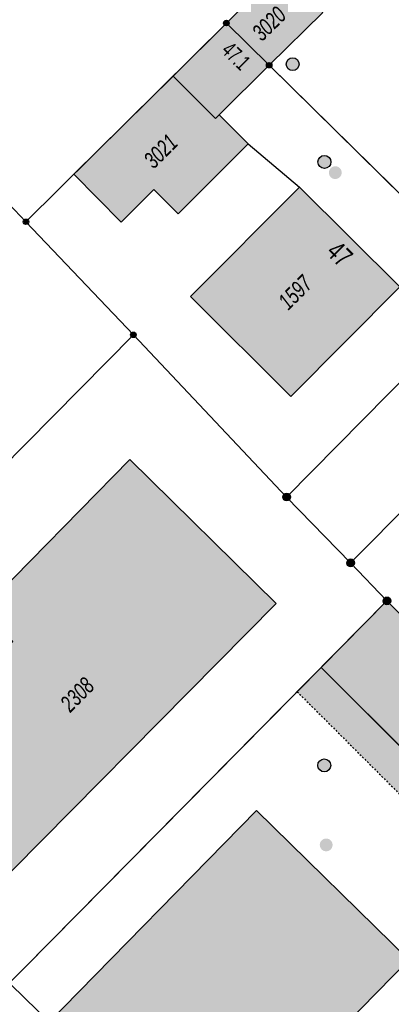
# Model space of a CAD drawing. Header units: metres. Extents: x 2695751 to 2696029, y 1260877 to 1261206.
# Tile 17 of 70: x 2695790 to 2695812, y 1260994 to 1261052. Entities that reach past the tile are written whole.
import ezdxf

# ---------------------------------------------------------------- set-up
doc = ezdxf.new("R2010")
doc.units = ezdxf.units.M
doc.header["$LTSCALE"] = 0.1
doc.linetypes.add('AUSGEZOGEN', pattern=[0])
doc.linetypes.add('VERDECKT2_S2', pattern=[0.36, 0.2, -0.16])
for name, color, linetype in [('Aménagement du territoire_Ligne de distance', 7, 'AUSGEZOGEN'), ('Limites de bien-fonds', 7, 'AUSGEZOGEN'), ('Mensuration officielle_Lignes (Couverture du sol)', 7, 'AUSGEZOGEN'), ('Mensuration officielle_Lignes (Objets divers)', 7, 'AUSGEZOGEN'), ("Mensuration officielle_N° d'assurance", 7, 'AUSGEZOGEN'), ('Mensuration officielle_N° de bâtiment', 7, 'AUSGEZOGEN'), ('Mensuration officielle_Surface (Objets divers)', 7, 'AUSGEZOGEN'), ('Mensuration officielle_Surfaces de bâtiments (Couverture du sol)', 7, 'AUSGEZOGEN'), ('Mensuration officielle_Surfaces de bâtiments (Objets divers)', 7, 'AUSGEZOGEN'), ('Points fixes EU', 255, 'AUSGEZOGEN'), ('Points fixes mensuration officielle', 255, 'AUSGEZOGEN')]:
    doc.layers.add(name, color=color, linetype=linetype)
doc.styles.add('ARIAL', font='arial.ttf')

msp = doc.modelspace()

# ---------------------------------------------------------------- hatches: boundary and pattern name
at = {"layer": 'Mensuration officielle_Surfaces de bâtiments (Couverture du sol)', "true_color": 0xd2d2d2, "transparency": 33554687}
for points in [[(2695802.39, 1261051.53), (2695804.898, 1261049.058), (2695808.034, 1261052.143), (2695805.503, 1261054.691)], [(2695804.898, 1261049.058), (2695802.39, 1261051.53), (2695799.262, 1261048.412), (2695793.446, 1261042.662), (2695796.221, 1261039.863), (2695798.132, 1261041.777), (2695799.569, 1261040.342), (2695803.673, 1261044.451), (2695801.968, 1261046.153)], [(2695812.563, 1261036.066), (2695806.671, 1261041.914), (2695800.276, 1261035.491), (2695806.169, 1261029.629)], [(2695779.962, 1261004.839), (2695786.255, 1260998.612), (2695786.44, 1260998.429), (2695805.308, 1261017.499), (2695796.722, 1261025.944), (2695787.973, 1261017.032), (2695789.873, 1261015.269), (2695779.77, 1261005.029)], [(2695823.788, 1260997.904), (2695824.78, 1260998.93), (2695827.249, 1261001.428), (2695827.63, 1261001.83), (2695811.8, 1261017.65), (2695807.945, 1261013.749)], [(2695812.419, 1260985.995), (2695807.461, 1260990.852), (2695813.089, 1260996.597), (2695804.154, 1261005.351), (2695791.867, 1260992.81), (2695805.758, 1260979.291)]]:
    msp.add_hatch(color=254, dxfattribs=at).paths.add_polyline_path(points)
at = {"layer": 'Mensuration officielle_Surfaces de bâtiments (Objets divers)', "true_color": 0xebebeb, "transparency": 33554687}
msp.add_hatch(color=7, dxfattribs=at).paths.add_polyline_path([(2695806.539, 1261012.325), (2695822.398, 1260996.466), (2695823.788, 1260997.904), (2695807.945, 1261013.749)])
at = {"layer": 'Points fixes EU', "transparency": 33554687}
for color, points in [(7, [(2695806.653, 1261049.12), (2695806.645, 1261049.195), (2695806.623, 1261049.268), (2695806.586, 1261049.334), (2695806.536, 1261049.391), (2695806.476, 1261049.438), (2695806.408, 1261049.471), (2695806.335, 1261049.49), (2695806.259, 1261049.494), (2695806.184, 1261049.483), (2695806.113, 1261049.456), (2695806.048, 1261049.416), (2695805.993, 1261049.364), (2695805.95, 1261049.302), (2695805.92, 1261049.232), (2695805.905, 1261049.158), (2695805.905, 1261049.082), (2695805.92, 1261049.007), (2695805.95, 1261048.938), (2695805.993, 1261048.875), (2695806.048, 1261048.823), (2695806.113, 1261048.783), (2695806.184, 1261048.757), (2695806.259, 1261048.745), (2695806.335, 1261048.749), (2695806.408, 1261048.768), (2695806.476, 1261048.801), (2695806.536, 1261048.848), (2695806.586, 1261048.905), (2695806.623, 1261048.972), (2695806.645, 1261049.044)]), (253, [(2695808.516, 1261043.388), (2695808.508, 1261043.464), (2695808.485, 1261043.537), (2695808.448, 1261043.604), (2695808.398, 1261043.663), (2695808.337, 1261043.71), (2695808.268, 1261043.743), (2695808.194, 1261043.763), (2695808.118, 1261043.766), (2695808.042, 1261043.755), (2695807.97, 1261043.728), (2695807.905, 1261043.688), (2695807.849, 1261043.635), (2695807.806, 1261043.572), (2695807.775, 1261043.501), (2695807.76, 1261043.426), (2695807.76, 1261043.35), (2695807.775, 1261043.275), (2695807.806, 1261043.204), (2695807.849, 1261043.141), (2695807.905, 1261043.088), (2695807.97, 1261043.048), (2695808.042, 1261043.021), (2695808.118, 1261043.01), (2695808.194, 1261043.013), (2695808.268, 1261043.033), (2695808.337, 1261043.066), (2695808.398, 1261043.113), (2695808.448, 1261043.172), (2695808.485, 1261043.239), (2695808.508, 1261043.312)]), (253, [(2695808.394, 1261007.735), (2695808.443, 1261007.794), (2695808.479, 1261007.862), (2695808.5, 1261007.936), (2695808.506, 1261008.012), (2695808.497, 1261008.088), (2695808.473, 1261008.161), (2695808.434, 1261008.227), (2695808.383, 1261008.284), (2695808.322, 1261008.33), (2695808.252, 1261008.362), (2695808.177, 1261008.38), (2695808.101, 1261008.382), (2695808.025, 1261008.369), (2695807.954, 1261008.341), (2695807.89, 1261008.299), (2695807.835, 1261008.245), (2695807.793, 1261008.182), (2695807.764, 1261008.111), (2695807.75, 1261008.035), (2695807.751, 1261007.959), (2695807.768, 1261007.884), (2695807.8, 1261007.814), (2695807.845, 1261007.752), (2695807.902, 1261007.7), (2695807.968, 1261007.661), (2695808.04, 1261007.636), (2695808.116, 1261007.626), (2695808.192, 1261007.631), (2695808.266, 1261007.652), (2695808.334, 1261007.687)])]:
    msp.add_hatch(color=color, dxfattribs=at).paths.add_polyline_path(points)
at = {"layer": 'Points fixes EU', "lineweight": 25, "transparency": 33554687}
for points in [[(2695809.149, 1261042.76), (2695809.141, 1261042.835), (2695809.119, 1261042.908), (2695809.082, 1261042.974), (2695809.032, 1261043.032), (2695808.972, 1261043.078), (2695808.904, 1261043.112), (2695808.831, 1261043.131), (2695808.755, 1261043.135), (2695808.68, 1261043.123), (2695808.609, 1261043.097), (2695808.544, 1261043.057), (2695808.489, 1261043.004), (2695808.446, 1261042.942), (2695808.416, 1261042.872), (2695808.401, 1261042.798), (2695808.401, 1261042.722), (2695808.416, 1261042.648), (2695808.446, 1261042.578), (2695808.489, 1261042.516), (2695808.544, 1261042.463), (2695808.609, 1261042.423), (2695808.68, 1261042.397), (2695808.755, 1261042.385), (2695808.831, 1261042.389), (2695808.904, 1261042.408), (2695808.972, 1261042.442), (2695809.032, 1261042.488), (2695809.082, 1261042.546), (2695809.119, 1261042.612), (2695809.141, 1261042.685)], [(2695808.505, 1261003.077), (2695808.553, 1261003.136), (2695808.588, 1261003.203), (2695808.609, 1261003.276), (2695808.615, 1261003.352), (2695808.605, 1261003.427), (2695808.581, 1261003.499), (2695808.542, 1261003.564), (2695808.491, 1261003.62), (2695808.43, 1261003.665), (2695808.361, 1261003.697), (2695808.287, 1261003.714), (2695808.211, 1261003.716), (2695808.137, 1261003.702), (2695808.066, 1261003.674), (2695808.003, 1261003.633), (2695807.949, 1261003.579), (2695807.908, 1261003.515), (2695807.879, 1261003.445), (2695807.866, 1261003.37), (2695807.868, 1261003.294), (2695807.885, 1261003.221), (2695807.917, 1261003.152), (2695807.962, 1261003.09), (2695808.018, 1261003.04), (2695808.084, 1261003.001), (2695808.155, 1261002.977), (2695808.231, 1261002.967), (2695808.306, 1261002.973), (2695808.379, 1261002.994), (2695808.447, 1261003.029)]]:
    msp.add_hatch(color=7, dxfattribs=at).paths.add_polyline_path(points)
at = {"layer": 'Points fixes mensuration officielle', "transparency": 33554687}
for points in [[(2695802.552, 1261051.53), (2695802.549, 1261051.563), (2695802.539, 1261051.594), (2695802.523, 1261051.623), (2695802.502, 1261051.648), (2695802.476, 1261051.668), (2695802.446, 1261051.682), (2695802.415, 1261051.691), (2695802.382, 1261051.692), (2695802.349, 1261051.687), (2695802.318, 1261051.676), (2695802.291, 1261051.659), (2695802.267, 1261051.636), (2695802.248, 1261051.609), (2695802.235, 1261051.579), (2695802.228, 1261051.546), (2695802.228, 1261051.514), (2695802.235, 1261051.481), (2695802.248, 1261051.451), (2695802.267, 1261051.424), (2695802.291, 1261051.401), (2695802.318, 1261051.384), (2695802.349, 1261051.373), (2695802.382, 1261051.368), (2695802.415, 1261051.369), (2695802.446, 1261051.378), (2695802.476, 1261051.392), (2695802.502, 1261051.412), (2695802.523, 1261051.437), (2695802.539, 1261051.466), (2695802.549, 1261051.497)], [(2695805.06, 1261049.058), (2695805.057, 1261049.091), (2695805.047, 1261049.122), (2695805.031, 1261049.151), (2695805.01, 1261049.176), (2695804.984, 1261049.196), (2695804.954, 1261049.21), (2695804.923, 1261049.219), (2695804.89, 1261049.22), (2695804.857, 1261049.215), (2695804.826, 1261049.204), (2695804.799, 1261049.187), (2695804.775, 1261049.164), (2695804.756, 1261049.137), (2695804.743, 1261049.107), (2695804.736, 1261049.074), (2695804.736, 1261049.042), (2695804.743, 1261049.009), (2695804.756, 1261048.979), (2695804.775, 1261048.952), (2695804.799, 1261048.929), (2695804.826, 1261048.912), (2695804.857, 1261048.901), (2695804.89, 1261048.896), (2695804.923, 1261048.897), (2695804.954, 1261048.906), (2695804.984, 1261048.92), (2695805.01, 1261048.94), (2695805.031, 1261048.965), (2695805.047, 1261048.994), (2695805.057, 1261049.025)], [(2695790.802, 1261039.88), (2695790.799, 1261039.913), (2695790.789, 1261039.944), (2695790.773, 1261039.973), (2695790.752, 1261039.998), (2695790.726, 1261040.018), (2695790.696, 1261040.032), (2695790.665, 1261040.041), (2695790.632, 1261040.042), (2695790.599, 1261040.037), (2695790.568, 1261040.026), (2695790.541, 1261040.009), (2695790.517, 1261039.986), (2695790.498, 1261039.959), (2695790.485, 1261039.929), (2695790.478, 1261039.896), (2695790.478, 1261039.864), (2695790.485, 1261039.831), (2695790.498, 1261039.801), (2695790.517, 1261039.774), (2695790.541, 1261039.751), (2695790.568, 1261039.734), (2695790.599, 1261039.723), (2695790.632, 1261039.718), (2695790.665, 1261039.719), (2695790.696, 1261039.728), (2695790.726, 1261039.742), (2695790.752, 1261039.762), (2695790.773, 1261039.787), (2695790.789, 1261039.816), (2695790.799, 1261039.847)], [(2695797.102, 1261033.25), (2695797.099, 1261033.283), (2695797.089, 1261033.314), (2695797.073, 1261033.343), (2695797.052, 1261033.368), (2695797.026, 1261033.388), (2695796.996, 1261033.402), (2695796.965, 1261033.411), (2695796.932, 1261033.412), (2695796.899, 1261033.407), (2695796.868, 1261033.396), (2695796.841, 1261033.379), (2695796.817, 1261033.356), (2695796.798, 1261033.329), (2695796.785, 1261033.299), (2695796.778, 1261033.266), (2695796.778, 1261033.234), (2695796.785, 1261033.201), (2695796.798, 1261033.171), (2695796.817, 1261033.144), (2695796.841, 1261033.121), (2695796.868, 1261033.104), (2695796.899, 1261033.093), (2695796.932, 1261033.088), (2695796.965, 1261033.089), (2695796.996, 1261033.098), (2695797.026, 1261033.112), (2695797.052, 1261033.132), (2695797.073, 1261033.157), (2695797.089, 1261033.186), (2695797.099, 1261033.217)], [(2695806.147, 1261023.74), (2695806.143, 1261023.786), (2695806.129, 1261023.83), (2695806.107, 1261023.87), (2695806.077, 1261023.905), (2695806.04, 1261023.933), (2695805.999, 1261023.953), (2695805.954, 1261023.965), (2695805.908, 1261023.967), (2695805.863, 1261023.96), (2695805.82, 1261023.944), (2695805.781, 1261023.92), (2695805.747, 1261023.888), (2695805.721, 1261023.85), (2695805.703, 1261023.808), (2695805.694, 1261023.763), (2695805.694, 1261023.717), (2695805.703, 1261023.672), (2695805.721, 1261023.63), (2695805.747, 1261023.592), (2695805.781, 1261023.56), (2695805.82, 1261023.536), (2695805.863, 1261023.52), (2695805.908, 1261023.513), (2695805.954, 1261023.515), (2695805.999, 1261023.527), (2695806.04, 1261023.547), (2695806.077, 1261023.575), (2695806.107, 1261023.61), (2695806.129, 1261023.65), (2695806.143, 1261023.694)], [(2695809.897, 1261019.88), (2695809.893, 1261019.926), (2695809.879, 1261019.97), (2695809.857, 1261020.01), (2695809.827, 1261020.045), (2695809.79, 1261020.073), (2695809.749, 1261020.093), (2695809.704, 1261020.105), (2695809.658, 1261020.107), (2695809.613, 1261020.1), (2695809.57, 1261020.084), (2695809.531, 1261020.06), (2695809.497, 1261020.028), (2695809.471, 1261019.99), (2695809.453, 1261019.948), (2695809.444, 1261019.903), (2695809.444, 1261019.857), (2695809.453, 1261019.812), (2695809.471, 1261019.77), (2695809.497, 1261019.732), (2695809.531, 1261019.7), (2695809.57, 1261019.676), (2695809.613, 1261019.66), (2695809.658, 1261019.653), (2695809.704, 1261019.655), (2695809.749, 1261019.667), (2695809.79, 1261019.687), (2695809.827, 1261019.715), (2695809.857, 1261019.75), (2695809.879, 1261019.79), (2695809.893, 1261019.834)], [(2695812.027, 1261017.65), (2695812.023, 1261017.696), (2695812.009, 1261017.74), (2695811.987, 1261017.78), (2695811.957, 1261017.815), (2695811.92, 1261017.843), (2695811.879, 1261017.863), (2695811.834, 1261017.875), (2695811.788, 1261017.877), (2695811.743, 1261017.87), (2695811.7, 1261017.854), (2695811.661, 1261017.83), (2695811.627, 1261017.798), (2695811.601, 1261017.76), (2695811.583, 1261017.718), (2695811.574, 1261017.673), (2695811.574, 1261017.627), (2695811.583, 1261017.582), (2695811.601, 1261017.54), (2695811.627, 1261017.502), (2695811.661, 1261017.47), (2695811.7, 1261017.446), (2695811.743, 1261017.43), (2695811.788, 1261017.423), (2695811.834, 1261017.425), (2695811.879, 1261017.437), (2695811.92, 1261017.457), (2695811.957, 1261017.485), (2695811.987, 1261017.52), (2695812.009, 1261017.56), (2695812.023, 1261017.604)]]:
    msp.add_hatch(color=7, dxfattribs=at).paths.add_polyline_path(points)

# ---------------------------------------------------------------- linework, layer by layer
at = {"layer": 'Aménagement du territoire_Ligne de distance', "color": 7, "linetype": 'AUSGEZOGEN', "transparency": 33554687}
msp.add_lwpolyline([(2695757, 1261027.08), (2695794.42, 1260990.6), (2695832.73, 1260953.25)], dxfattribs=at)
at = {"layer": 'Limites de bien-fonds', "color": 7, "linetype": 'AUSGEZOGEN', "transparency": 33554687}
for p, q in [((2695816.87, 1261066.11), (2695802.39, 1261051.53)), ((2695790.64, 1261039.88), (2695777.75, 1261053.36)), ((2695790.64, 1261039.88), (2695802.39, 1261051.53)), ((2695796.94, 1261033.25), (2695790.64, 1261039.88)), ((2695818.07, 1261036.08), (2695805.92, 1261023.74)), ((2695805.92, 1261023.74), (2695796.94, 1261033.25)), ((2695821.92, 1261032.24), (2695809.67, 1261019.88)), ((2695809.67, 1261019.88), (2695805.92, 1261023.74)), ((2695809.67, 1261019.88), (2695811.8, 1261017.65)), ((2695811.8, 1261017.65), (2695786.14, 1260991.68)), ((2695811.8, 1261017.65), (2695827.63, 1261001.83))]:
    msp.add_line(p, q, dxfattribs=at)
for points in [[(2695802.39, 1261051.53), (2695804.898, 1261049.058), (2695818.07, 1261036.08)], [(2695772.58, 1261004.9), (2695784.4, 1261016.87), (2695784.38, 1261020.55), (2695796.94, 1261033.25)]]:
    msp.add_lwpolyline(points, dxfattribs=at)
at = {"layer": 'Mensuration officielle_Lignes (Couverture du sol)', "color": 7, "linetype": 'AUSGEZOGEN', "transparency": 33554687}
for p, q in [((2695804.898, 1261049.058), (2695802.39, 1261051.53)), ((2695804.898, 1261049.058), (2695818.07, 1261036.08)), ((2695803.673, 1261044.451), (2695806.671, 1261041.914)), ((2695806.671, 1261041.914), (2695812.563, 1261036.066)), ((2695786.14, 1260991.68), (2695807.945, 1261013.749)), ((2695823.788, 1260997.904), (2695807.945, 1261013.749))]:
    msp.add_line(p, q, dxfattribs=at)
for points in [[(2695802.39, 1261051.53), (2695805.503, 1261054.691), (2695808.034, 1261052.143), (2695804.898, 1261049.058)], [(2695803.673, 1261044.451), (2695799.569, 1261040.342), (2695798.132, 1261041.777), (2695796.221, 1261039.863), (2695793.446, 1261042.662), (2695799.262, 1261048.412), (2695802.39, 1261051.53)], [(2695804.898, 1261049.058), (2695801.968, 1261046.153), (2695803.673, 1261044.451)], [(2695812.563, 1261036.066), (2695806.169, 1261029.629), (2695800.276, 1261035.491), (2695806.671, 1261041.914)], [(2695779.962, 1261004.839), (2695779.77, 1261005.029), (2695789.873, 1261015.269), (2695787.973, 1261017.032), (2695796.722, 1261025.944), (2695805.308, 1261017.499), (2695786.44, 1260998.429), (2695786.255, 1260998.612)], [(2695807.945, 1261013.749), (2695811.8, 1261017.65), (2695827.63, 1261001.83)]]:
    msp.add_lwpolyline(points, dxfattribs=at)
msp.add_lwpolyline([(2695812.419, 1260985.995), (2695805.758, 1260979.291), (2695791.867, 1260992.81), (2695804.154, 1261005.351), (2695813.089, 1260996.597), (2695807.461, 1260990.852), (2695812.419, 1260985.995)], close=True, dxfattribs=at)
at = {"layer": 'Mensuration officielle_Lignes (Objets divers)', "color": 7, "linetype": 'AUSGEZOGEN', "transparency": 33554687}
msp.add_lwpolyline([(2695801.968, 1261046.153), (2695801.751, 1261045.935), (2695799.262, 1261048.412)], dxfattribs=at)
at = {"layer": 'Mensuration officielle_Surface (Objets divers)', "color": 7, "linetype": 'VERDECKT2_S2', "transparency": 33554687}
msp.add_line((2695806.539, 1261012.325), (2695822.398, 1260996.466), dxfattribs=at)
at = {"layer": 'Mensuration officielle_Surface (Objets divers)', "color": 7, "linetype": 'AUSGEZOGEN', "transparency": 33554687}
msp.add_lwpolyline([(2695822.398, 1260996.466), (2695823.788, 1260997.904), (2695807.945, 1261013.749), (2695806.539, 1261012.325)], dxfattribs=at)
at = {"layer": 'Points fixes EU', "transparency": 33554687}
for centre, radius in [((2695806.278, 1261049.12), 0.375), ((2695808.137, 1261043.388), 0.379), ((2695808.128, 1261008.004), 0.379)]:
    msp.add_circle(centre, radius, dxfattribs=at)
at = {"layer": 'Points fixes mensuration officielle', "color": 7, "transparency": 33554687}
for centre, radius in [((2695802.39, 1261051.53), 0.162), ((2695804.898, 1261049.058), 0.162), ((2695790.64, 1261039.88), 0.162), ((2695796.94, 1261033.25), 0.162), ((2695805.92, 1261023.74), 0.227), ((2695809.67, 1261019.88), 0.227), ((2695811.8, 1261017.65), 0.227)]:
    msp.add_circle(centre, radius, dxfattribs=at)

# ---------------------------------------------------------------- texts
at = {"layer": "Mensuration officielle_N° d'assurance", "color": 7, "transparency": 33554687, "char_height": 0.96842, "attachment_point": 5, "style": 'ARIAL'}
for s, insert, width, rotation in [('\\A1;{\\fArial|i1|b0;\\H0.968418;\\W0.700000;\\C7;3020}\\P', (2695804.891, 1261051.492), 2.46457, 44.5302), ('\\A1;{\\fArial|i1|b0;\\H0.968418;\\W0.700000;\\C7;3021}\\P', (2695798.539, 1261044.016), 2.45636, 44.7561), ('\\A1;{\\fArial|i1|b0;\\H0.968418;\\W0.700000;\\C7;1597}\\P', (2695806.426, 1261035.733), 2.45636, 45.1917), ('\\A1;{\\fArial|i1|b0;\\H0.968418;\\W0.700000;\\C7;2308}\\P', (2695793.646, 1261012.154), 2.46457, 45.3051)]:
    msp.add_mtext(s, dxfattribs=dict(at, insert=insert, width=width, rotation=rotation))
at = {"layer": 'Mensuration officielle_N° de bâtiment', "color": 7, "transparency": 33554687, "attachment_point": 2, "style": 'ARIAL'}
for s, insert, char_height, width, rotation in [('\\W0.66;47.1', (2695803.286, 1261049.931), 0.92968, 2.03566, 315.423), ('\\W0.70;47', (2695809.44, 1261038.406), 1.1621, 1.68109, 315.2142)]:
    msp.add_mtext(s, dxfattribs=dict(at, insert=insert, char_height=char_height, width=width, rotation=rotation))

doc.saveas('drawing.dxf')
